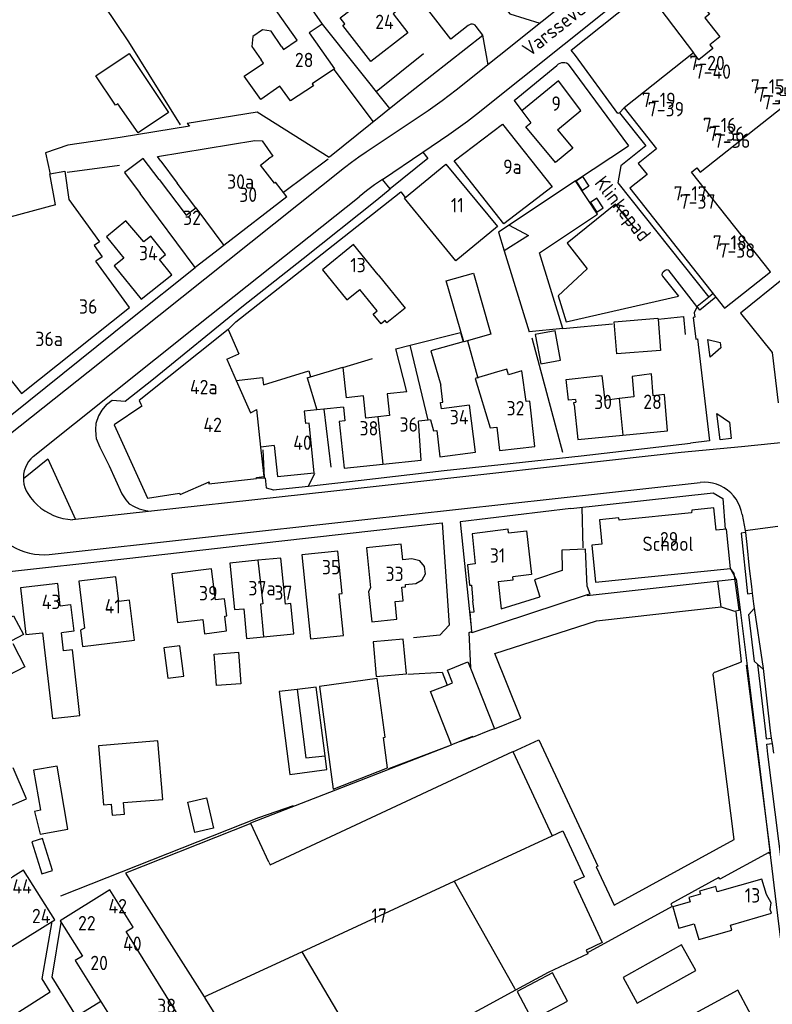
# Model space of a CAD drawing. Header units: metres. Extents: x 233874 to 239264, y 443832 to 448222.
# Tile 41 of 195: x 235598 to 235729, y 444793 to 444965. Entities that reach past the tile are written whole.
import ezdxf

# ---------------------------------------------------------------- set-up
doc = ezdxf.new("R2010")
doc.units = ezdxf.units.M
doc.header["$MEASUREMENT"] = 0
for name, color, linetype in [('BIJGEBOUW', 4, 'Continuous'), ('DAKRAND', 4, 'Continuous'), ('DAKRAND-BYG', 4, 'Continuous'), ('FUNKTIEAAND', 253, 'Continuous'), ('HEG', 253, 'Continuous'), ('HEK', 253, 'Continuous'), ('HOOFDGEBOUW', 4, 'Continuous'), ('HUISNUMMER', 253, 'Continuous'), ('KANTVERH', 253, 'Continuous'), ('KNTONVERHARD', 253, 'Continuous'), ('MUUR', 253, 'Continuous'), ('RASTER', 253, 'Continuous'), ('STRAATNAAM', 253, 'Continuous'), ('TUSSENMUUR', 253, 'Continuous')]:
    doc.layers.add(name, color=color, linetype=linetype)
doc.styles.get("Standard").update_dxf_attribs({"font": 'iso.shx'})

msp = doc.modelspace()

# ---------------------------------------------------------------- linework, layer by layer
at = {"layer": 'BIJGEBOUW'}
for p, q in [((235682, 444924.61), (235686.32, 444910.53)), ((235651.1, 444834.25), (235650.79, 444836.67))]:
    msp.add_line(p, q, dxfattribs=at)
for points in [[(235692.18, 444911.11), (235688.14, 444924.25), (235698.25, 444930.98), (235694.42, 444936.82), (235682.84, 444929.11)], [(235682.84, 444929.11), (235680.99, 444927.88), (235682, 444924.61)], [(235645.92, 444848.22), (235642.78, 444847.85), (235644.62, 444833.42)], [(235650.79, 444836.67), (235649.26, 444848.62), (235645.92, 444848.22)], [(235603.31, 444816.66), (235601.56, 444822.23), (235599.7, 444821.66), (235601.44, 444816.07), (235603.31, 444816.66)]]:
    msp.add_lwpolyline(points, dxfattribs=at)
at = {"layer": 'DAKRAND'}
for p, q in [((235653.9, 444904.31), (235654.46, 444899.02)), ((235685.78, 444898.39), (235685.06, 444903.72)), ((235653.98, 444897.4), (235650.59, 444897.05)), ((235650.59, 444897.05), (235649.35, 444896.92)), ((235641.92, 444890.68), (235639.62, 444890.4)), ((235689.64, 444798.92), (235683.94, 444795.83)), ((235683.94, 444795.83), (235658.74, 444782.15))]:
    msp.add_line(p, q, dxfattribs=at)
for points in [[(235654.23, 444964.16), (235653.44, 444965.18), (235657.22, 444968.12), (235654.82, 444971.2), (235658.29, 444973.89), (235663.79, 444966.82), (235662.62, 444965.91)], [(235643.17, 444960.21), (235641.4, 444962.88), (235639.88, 444963.12), (235638.19, 444961.97), (235638.03, 444960.23), (235639.67, 444957.89)], [(235642.93, 444953.32), (235639.6, 444950.97), (235636.7, 444955.07), (235640.08, 444957.31)], [(235691.27, 444945.7), (235693.92, 444942.51), (235690.89, 444940), (235685.72, 444946.23), (235686.64, 444946.93)], [(235622.17, 444940.24), (235621.59, 444941.03), (235638.54, 444943.86), (235639.83, 444943.78), (235641.68, 444941.1), (235640.94, 444940.64)], [(235621.88, 444937.06), (235619.11, 444940.7), (235615.86, 444938.29), (235618.61, 444934.58)], [(235603.85, 444932.64), (235602.88, 444938.02), (235605.48, 444938.49), (235606.16, 444933.59), (235611.48, 444926.18), (235610.57, 444925.53), (235611.95, 444923.6), (235610.89, 444922.84)], [(235660.01, 444920.45), (235664.71, 444914.64), (235661.54, 444912.08), (235661.23, 444912.47), (235660.55, 444911.92), (235659.18, 444913.61), (235659.87, 444914.16), (235656.85, 444917.9)], [(235665.61, 444908.17), (235674.36, 444910.37), (235674.81, 444908.76), (235669.19, 444907.18), (235670.92, 444901.22)], [(235665, 444900.07), (235663.08, 444907.53), (235665.61, 444908.17)], [(235648.24, 444902.66), (235653.89, 444904.38), (235653.9, 444904.31)], [(235635.32, 444902.03), (235639.89, 444902.53), (235640.06, 444901.26), (235647.93, 444903.71), (235648.24, 444902.66)], [(235685.06, 444903.72), (235682.73, 444903.01), (235682.42, 444904.02), (235680.21, 444903.35)], [(235649.35, 444896.92), (235647.13, 444896.68), (235647.36, 444894.53)], [(235682.72, 444875.51), (235685.87, 444875.86), (235686.72, 444868.24), (235683.47, 444867.83)], [(235696.43, 444866.15), (235696.11, 444872.63), (235692, 444872.46), (235692.1, 444868.92), (235687.23, 444867.32), (235688.16, 444864.33)], [(235664.77, 444866.49), (235666.57, 444866.68), (235667.68, 444867.28), (235668.25, 444868.34), (235668.11, 444869.62), (235667.28, 444870.64), (235665.9, 444870.99), (235664.32, 444870.82)], [(235680.91, 444867), (235681.48, 444862.23), (235688.16, 444864.33)], [(235647.48, 444864.27), (235648.22, 444857.03), (235653.97, 444857.61), (235653.24, 444864.85)], [(235696.43, 444866.15), (235696.87, 444864.83), (235696.42, 444864.68)], [(235676.33, 444858.3), (235676.04, 444861.68), (235676.75, 444861.76), (235676.54, 444863.67)], [(235696.42, 444864.68), (235676.35, 444858.06), (235676.33, 444858.3)], [(235604.68, 444862.76), (235606.45, 444862.99), (235607.02, 444858.39), (235604.89, 444858.09)], [(235594.47, 444859.99), (235596.55, 444861.06), (235598.24, 444857.76), (235596.15, 444856.7)], [(235601.6, 444858.09), (235603.29, 444843.13), (235608.09, 444843.67), (235606.8, 444855.13), (235605.24, 444854.96), (235604.89, 444858.09)], [(235596.42, 444856.19), (235598.49, 444852.15), (235595.6, 444850.66), (235593.52, 444854.71)], [(235719.08, 444812.93), (235718.81, 444813.86), (235716.01, 444813.05), (235716.16, 444812.54), (235714.16, 444811.96), (235714.37, 444811.22), (235711.32, 444810.34), (235712.4, 444806.61), (235715.08, 444807.39), (235715.88, 444804.64), (235721.61, 444806.3), (235721.37, 444807.15)]]:
    msp.add_lwpolyline(points, dxfattribs=at)
at = {"layer": 'DAKRAND-BYG'}
for p, q in [((235692.18, 444911.11), (235686.32, 444910.53)), ((235708.77, 444912.72), (235709.21, 444907.28)), ((235676.09, 444851.94), (235680.28, 444841.38)), ((235680.28, 444841.38), (235679.41, 444841.04)), ((235674.4, 444839.2), (235672.81, 444838.59)), ((235675.68, 444839.7), (235674.4, 444839.2)), ((235644.62, 444833.42), (235651.1, 444834.25))]:
    msp.add_line(p, q, dxfattribs=at)
for points in [[(235610.86, 444955.12), (235616.64, 444959), (235623.54, 444948.73), (235618.23, 444945.16), (235614.67, 444950.24), (235614.3, 444950), (235610.86, 444955.12)], [(235674.94, 444908.79), (235671.87, 444919.41), (235676.64, 444920.72), (235679.64, 444910.11), (235674.94, 444908.79)], [(235709.21, 444907.28), (235701.6, 444906.66), (235701.14, 444912.26), (235708.76, 444912.88), (235708.77, 444912.72)], [(235691.78, 444905.56), (235690.83, 444910.7), (235687.4, 444910.06), (235688.36, 444904.92), (235691.78, 444905.56)], [(235664.41, 444856.98), (235659.17, 444856.51), (235659.71, 444850.47), (235664.95, 444850.94), (235664.41, 444856.98)], [(235622.72, 444855.44), (235623.41, 444850.18), (235626.21, 444850.54), (235625.52, 444855.81), (235622.72, 444855.44)], [(235631.88, 444848.89), (235631.45, 444854.35), (235635.68, 444854.69), (235636.11, 444849.22), (235631.88, 444848.89)], [(235672.07, 444848.98), (235672.97, 444849.34), (235672.08, 444851.6), (235675.67, 444853.02), (235676.09, 444851.94)], [(235672.81, 444838.59), (235669.15, 444847.83), (235672.07, 444848.98)], [(235679.41, 444841.04), (235676.55, 444839.92), (235676.53, 444839.97), (235676.51, 444840.02), (235675.68, 444839.7)], [(235622.52, 444829.07), (235621.67, 444839.25), (235611.32, 444838.39), (235612.18, 444828.11), (235613.56, 444828.23), (235613.72, 444826.29), (235615.87, 444826.47), (235615.7, 444828.5), (235622.52, 444829.07)], [(235593.6, 444826.97), (235598.78, 444829.16), (235596.49, 444834.55)], [(235605.99, 444823.9), (235604.15, 444834.83), (235600.03, 444834.14), (235601.2, 444827.16), (235600.16, 444826.98), (235601.19, 444822.98), (235605.99, 444823.9)], [(235628.1, 444823.3), (235626.89, 444828.6), (235630.13, 444829.34), (235631.34, 444824.05), (235628.1, 444823.3)], [(235712.88, 444803.7), (235702.67, 444798.01), (235705.14, 444793.59), (235715.34, 444799.28), (235712.88, 444803.7)], [(235690.4, 444798.87), (235684.21, 444795.6), (235686.84, 444790.64), (235693.02, 444793.9), (235690.4, 444798.87)]]:
    msp.add_lwpolyline(points, dxfattribs=at)
at = {"layer": 'HEG'}
for p, q in [((235692.18, 444911.11), (235700.84, 444911.92)), ((235686.82, 444909.47), (235692.14, 444889.55)), ((235675.58, 444908.96), (235677.4, 444902.46)), ((235650.59, 444897.05), (235651.8, 444886.96)), ((235695.5, 444879.95), (235695.7, 444872.87)), ((235674.4, 444839.2), (235675.69, 444839.69)), ((235675.69, 444839.69), (235676.46, 444839.98)), ((235661.88, 444834.44), (235672.81, 444838.59)), ((235604.79, 444812.24), (235639.24, 444825.93))]:
    msp.add_line(p, q, dxfattribs=at)
msp.add_lwpolyline([(235599.51, 444986.48), (235616.53, 444961.02), (235625.54, 444946.56)], dxfattribs=at)
at = {"layer": 'HEK'}
msp.add_line((235659.7, 444952.4), (235667.94, 444958.98), dxfattribs=at)
at = {"layer": 'HOOFDGEBOUW'}
for p, q in [((235645.93, 444961.3), (235641.6, 444967.48)), ((235648.01, 444962.58), (235652.41, 444956.3)), ((235640.08, 444957.31), (235639.67, 444957.89)), ((235639.52, 444939.53), (235640.94, 444940.64)), ((235622.17, 444940.24), (235625.03, 444936.39)), ((235641.95, 444936.39), (235639.52, 444939.53)), ((235628.29, 444932.09), (235625.03, 444936.39)), ((235642.17, 444936.57), (235641.95, 444936.39)), ((235644.12, 444934.04), (235642.17, 444936.57)), ((235644.12, 444934.04), (235633.18, 444925.57)), ((235603.85, 444932.64), (235572.13, 444924.06)), ((235633.93, 444910.94), (235618.4, 444898.52)), ((235633.93, 444910.94), (235635.75, 444906.66)), ((235633.68, 444905.75), (235635.75, 444906.66)), ((235633.68, 444905.75), (235635.32, 444902.03)), ((235692.8, 444902.18), (235697.95, 444902.76)), ((235697.95, 444902.76), (235698.96, 444902.88)), ((235698.96, 444902.88), (235699.49, 444898.57)), ((235693.2, 444898.61), (235692.8, 444902.18)), ((235618.9, 444897.55), (235614.04, 444894.32)), ((235618.4, 444898.52), (235618.7, 444897.93)), ((235618.7, 444897.93), (235618.9, 444897.55)), ((235687.32, 444890.52), (235686.45, 444898.43)), ((235694.39, 444898.75), (235693.2, 444898.61)), ((235694.1, 444898.2), (235694.45, 444898.24)), ((235694.15, 444897.82), (235694.1, 444898.2)), ((235694.39, 444898.75), (235694.45, 444898.24)), ((235702.01, 444898.88), (235699.49, 444898.57)), ((235614.04, 444894.32), (235619.85, 444881.53)), ((235647.99, 444894.6), (235647.36, 444894.53)), ((235668.74, 444895.15), (235667.03, 444894.96)), ((235667.52, 444888.18), (235667.03, 444894.96)), ((235669.12, 444895.18), (235668.74, 444895.15)), ((235702.62, 444892.5), (235710.41, 444893.25)), ((235640.17, 444885.28), (235639.62, 444890.4)), ((235660.82, 444887.46), (235667.52, 444888.18)), ((235625.54, 444882.2), (235630.58, 444884.4)), ((235630.55, 444884.05), (235638.87, 444884.98)), ((235630.58, 444884.4), (235630.55, 444884.05)), ((235638.85, 444885.14), (235640.17, 444885.28)), ((235638.87, 444884.98), (235638.85, 444885.14)), ((235619.85, 444881.53), (235625.41, 444882.4)), ((235625.41, 444882.4), (235625.54, 444882.2)), ((235664.81, 444866.08), (235664.77, 444866.49)), ((235680.91, 444867), (235683.52, 444867.32)), ((235683.52, 444867.32), (235683.47, 444867.83)), ((235640.07, 444857.38), (235645.35, 444857.9)), ((235629.75, 444794.65), (235629.89, 444794.42)), ((235641.43, 444776.29), (235629.89, 444794.42))]:
    msp.add_line(p, q, dxfattribs=at)
for points in [[(235730.36, 444974.48), (235725.89, 444970.94), (235725.18, 444971.84), (235722.34, 444969.59), (235721.49, 444970.66), (235720.73, 444970.06), (235720.08, 444970.89), (235716.98, 444968.44), (235717.72, 444967.51), (235716.93, 444966.88), (235717.74, 444965.85), (235716.9, 444965.19), (235719.51, 444961.89), (235717.79, 444960.53), (235718.33, 444959.85), (235715.89, 444957.92), (235714.96, 444959.1), (235702.86, 444949.53), (235708.52, 444942.38), (235705.32, 444939.84), (235706.85, 444937.91), (235703.85, 444935.54), (235718.86, 444916.57)], [(235646.29, 444969.9), (235650.3, 444964.09), (235648.01, 444962.58)], [(235662.62, 444965.91), (235665.17, 444962.62), (235658.73, 444957.61), (235653.86, 444963.88), (235654.23, 444964.16)], [(235643.17, 444960.21), (235643.52, 444959.71), (235645.93, 444961.3)], [(235652.41, 444956.3), (235648.53, 444953.73), (235648.77, 444953.39), (235644.75, 444950.73), (235642.93, 444953.32)], [(235691.27, 444945.7), (235695.33, 444949.05), (235691.41, 444954.22), (235685.08, 444948.98), (235686.64, 444946.93)], [(235718.86, 444916.57), (235720.37, 444914.66), (235728.34, 444920.96), (235714.58, 444938.35), (235715.5, 444939.08), (235716.1, 444938.32), (235730.49, 444949.7), (235729.83, 444950.55), (235730.67, 444951.22), (235744.4, 444933.85)], [(235690.31, 444935.76), (235681.89, 444929.33), (235673.26, 444940.28), (235681.68, 444946.71), (235690.31, 444935.76)], [(235680.79, 444928.85), (235673.55, 444922.9), (235664.6, 444933.78), (235671.84, 444939.74), (235680.79, 444928.85)], [(235621.88, 444937.06), (235626.62, 444930.82), (235628.29, 444932.09)], [(235633.18, 444925.57), (235628.16, 444921.69), (235618.61, 444934.58)], [(235624.07, 444920.46), (235621.93, 444923.13), (235623, 444923.98), (235620.45, 444927.16), (235619.25, 444926.19), (235616.1, 444929.84), (235612.74, 444927.06), (235615.72, 444923.36), (235614.06, 444922.02), (235618.75, 444916.18), (235624.07, 444920.46)], [(235660.01, 444920.45), (235655.76, 444925.71), (235650.32, 444921.32), (235654.57, 444916.06), (235656.85, 444917.9)], [(235577.01, 444918.13), (235580.84, 444921.24), (235597.91, 444899.78), (235616.72, 444914.73), (235610.89, 444922.84)], [(235730.63, 444919.79), (235723.12, 444913.74), (235728.63, 444906.9), (235729.68, 444898.17)], [(235680.21, 444903.35), (235676.94, 444902.36), (235679.54, 444893.8), (235680.69, 444893.93), (235681.14, 444889.85), (235687.32, 444890.52)], [(235710.41, 444893.25), (235709.89, 444899.58), (235707.94, 444899.34), (235707.63, 444903.17), (235704.28, 444902.75), (235704.57, 444899.21), (235702.01, 444898.88)], [(235676.96, 444889.52), (235675.93, 444897.72), (235671.04, 444897.1), (235670.9, 444898.22), (235671.29, 444898.27), (235670.92, 444901.22)], [(235659.95, 444895.69), (235657.87, 444895.47), (235657.46, 444899.34), (235654.46, 444899.02)], [(235665, 444900.07), (235661.6, 444899.71), (235662, 444895.91), (235659.95, 444895.69)], [(235653.98, 444897.4), (235654.23, 444895.02), (235653.24, 444894.91), (235654.11, 444886.75), (235660.82, 444887.46)], [(235686.45, 444898.43), (235686.45, 444898.46), (235685.78, 444898.39)], [(235694.15, 444897.82), (235694.83, 444891.75), (235702.62, 444892.5)], [(235641.92, 444890.68), (235642.49, 444885.3), (235648.89, 444885.97), (235647.99, 444894.6)], [(235669.12, 444895.18), (235669.65, 444893.25), (235670.22, 444893.32), (235670.79, 444888.75), (235676.96, 444889.52)], [(235721.39, 444869.28), (235720.71, 444876.16), (235718.88, 444875.97), (235718.49, 444879.86), (235714.66, 444879.47), (235714.6, 444878.98), (235701.98, 444877.72), (235701.93, 444878.12), (235698.55, 444877.78), (235698.97, 444873.52), (235697.22, 444873.35), (235697.86, 444866.93), (235721.39, 444869.28)], [(235682.72, 444875.51), (235682.66, 444876.11), (235676.39, 444875.35), (235676.91, 444870.08)], [(235664.32, 444870.82), (235664.03, 444873.52), (235657.99, 444872.89), (235658.72, 444865.9), (235658.37, 444865.28), (235658.92, 444859.98), (235663.3, 444860.44), (235662.98, 444863.51), (235664.41, 444863.65), (235664.16, 444866.01), (235664.81, 444866.08)], [(235653.24, 444864.85), (235653.75, 444864.9), (235653, 444872.28), (235646.74, 444871.64), (235647.48, 444864.27)], [(235639.08, 444870.71), (235634.21, 444870.23), (235635.01, 444862.13), (235636.63, 444862.28), (235637.13, 444857.1), (235640.07, 444857.38)], [(235645.35, 444857.9), (235644.83, 444863.19), (235643.88, 444863.09), (235643.1, 444871.1), (235639.08, 444870.71)], [(235676.91, 444870.08), (235675.61, 444869.92), (235675.96, 444866.35), (235676.28, 444866.39), (235676.54, 444863.67)], [(235633.65, 444861.01), (235633.29, 444864.02), (235631.69, 444863.83), (235631.03, 444869.2), (235624.07, 444868.35), (235625.11, 444859.88), (235629.48, 444860.42), (235629.79, 444857.93), (235633.63, 444858.4), (235633.32, 444860.97), (235633.65, 444861.01)], [(235604.68, 444862.76), (235604.23, 444866.67), (235597.74, 444865.93), (235598.68, 444857.76), (235601.6, 444858.09)], [(235617.59, 444856.78), (235616.75, 444863.75), (235614.86, 444863.52), (235614.34, 444867.84), (235607.93, 444867.08), (235608.91, 444858.87), (235608.2, 444858.52), (235608.54, 444855.69), (235617.59, 444856.78)], [(235661.66, 444834.54), (235660.95, 444839.84), (235661.25, 444839.9), (235659.87, 444850.1), (235649.82, 444848.74), (235651.18, 444838.15), (235651.19, 444838.15), (235652.19, 444830.85), (235661.66, 444834.54)], [(235640.99, 444818.15), (235641.23, 444817.65), (235683.49, 444837.38), (235690.33, 444822.72)], [(235640.99, 444818.15), (235637.88, 444824.85), (235616.03, 444816.22), (235629.75, 444794.65)], [(235690.33, 444822.72), (235692.17, 444823.58), (235695.89, 444815.58), (235694.08, 444814.73), (235699.07, 444804.11), (235696.23, 444802.78), (235696.53, 444802.16), (235689.64, 444798.92)], [(235603.7, 444808.09), (235598.27, 444816.76), (235586.05, 444809.12), (235585.26, 444810.39), (235578.76, 444806.32), (235584.19, 444797.66), (235590.3, 444801.49), (235591.09, 444800.22), (235603.7, 444808.09)], [(235721.37, 444807.15), (235728.51, 444809.22), (235728.31, 444809.9), (235728.47, 444811.04), (235727.65, 444812.47), (235726.86, 444815.18), (235719.08, 444812.93)], [(235631.43, 444784.43), (235627.34, 444790.9), (235626.07, 444790.1), (235616.12, 444806.04), (235617.39, 444806.83), (235613.31, 444813.32), (235604.67, 444807.88), (235608.52, 444801.77), (235607.25, 444800.97), (235617.69, 444784.3), (235618.96, 444785.1), (235622.8, 444778.97), (235631.43, 444784.43)], [(235726.52, 444788.65), (235722.66, 444795.8), (235711.78, 444789.93), (235715.64, 444782.78), (235726.52, 444788.65)]]:
    msp.add_lwpolyline(points, dxfattribs=at)
at = {"layer": 'KANTVERH'}
for p, q in [((235683.74, 444950.79), (235691.14, 444956.91)), ((235693.13, 444957.16), (235703.61, 444942.89)), ((235683.74, 444950.79), (235685.08, 444948.98)), ((235668.73, 444949.01), (235657.95, 444941.78)), ((235702.07, 444948.66), (235706.63, 444942.89)), ((235667.83, 444941.8), (235672.36, 444944.86)), ((235694.42, 444936.82), (235703.61, 444942.89)), ((235706.63, 444942.89), (235702.29, 444939.45)), ((235643.54, 444934.82), (235651.31, 444940.63)), ((235660.76, 444937.06), (235667.83, 444941.8)), ((235668.7, 444940.69), (235662.1, 444935.41)), ((235667.83, 444941.8), (235668.7, 444940.69)), ((235654.17, 444939.05), (235609.51, 444903.48)), ((235662.1, 444935.41), (235660.76, 444937.06)), ((235628.46, 444911.58), (235656.7, 444934.05)), ((235635.22, 444912.23), (235646.47, 444921.08)), ((235717.6, 444916.57), (235715.57, 444914.92)), ((235718.37, 444917.2), (235717.6, 444916.57)), ((235599.94, 444888.78), (235628.46, 444911.58)), ((235633.93, 444910.94), (235635.22, 444912.23)), ((235609.51, 444903.48), (235569.35, 444871.58)), ((235695.4, 444888.89), (235714.4, 444891.1)), ((235712.81, 444889.47), (235656.57, 444883.22)), ((235723.3, 444890.5), (235712.81, 444889.47)), ((235598.24, 444884.95), (235602.49, 444888.41)), ((235602.49, 444888.41), (235607.34, 444877.79)), ((235657.19, 444877.77), (235716.08, 444884.28)), ((235656.57, 444883.22), (235606.82, 444877.76)), ((235723.41, 444878.66), (235723.94, 444875.91)), ((235602.71, 444871.74), (235657.19, 444877.77)), ((235723.94, 444875.91), (235729.64, 444876.65)), ((235723.94, 444875.91), (235723.98, 444875.55)), ((235722.39, 444867.45), (235723.05, 444862.11)), ((235726.07, 444852.64), (235727.49, 444840.81)), ((235675.68, 444839.7), (235675.69, 444839.69)), ((235728.5, 444839.72), (235728.64, 444838.79)), ((235651.6, 444830.32), (235672.81, 444838.58)), ((235728.64, 444838.79), (235728.9, 444837.14)), ((235731.73, 444806.61), (235727.88, 444836.96)), ((235637.86, 444824.96), (235651.6, 444830.32))]:
    msp.add_line(p, q, dxfattribs=at)
for points in [[(235732.82, 445000), (235710.77, 444982.32), (235673.6, 444952.58)], [(235677.15, 444948.44), (235715.48, 444979.07), (235741.62, 445000)], [(235675.7, 444963.86), (235672.66, 444961.52), (235660.79, 444976.9), (235663.01, 444978.63)], [(235702.86, 444949.53), (235702.07, 444948.66), (235701.76, 444948.54), (235694.4, 444958.63), (235693.65, 444959.56), (235706.71, 444970), (235714.96, 444959.1)], [(235681.86, 444967.36), (235682.98, 444965.92), (235688.19, 444964.25)], [(235677.11, 444963.72), (235676.92, 444963.91), (235676.69, 444964.04), (235676.44, 444964.1), (235676.17, 444964.09), (235675.92, 444964.01), (235675.7, 444963.86)], [(235679.18, 444957.04), (235678.24, 444962.2), (235677.11, 444963.72)], [(235651.55, 444940.97), (235663.47, 444950.59), (235678.25, 444962.19)], [(235693.13, 444957.16), (235692.85, 444957.29), (235692.55, 444957.37), (235692.24, 444957.39), (235691.94, 444957.35), (235691.64, 444957.26), (235691.38, 444957.11), (235691.14, 444956.91)], [(235673.6, 444952.58), (235671.18, 444950.77), (235668.73, 444949.01)], [(235651.47, 444940.89), (235638.95, 444948.78), (235626.78, 444946.8), (235627.19, 444946.32), (235615.11, 444944.36), (235606, 444943), (235602.07, 444941.7), (235602.93, 444937.96)], [(235672.36, 444944.86), (235673.98, 444946.03), (235675.58, 444947.22), (235677.15, 444948.44)], [(235657.95, 444941.78), (235656.66, 444940.91), (235655.4, 444940), (235654.17, 444939.05)], [(235702.29, 444939.45), (235701.76, 444936.48), (235717.6, 444916.57)], [(235660.76, 444937.06), (235659.38, 444936.1), (235658.02, 444935.09), (235656.7, 444934.05)], [(235695.61, 444935.14), (235694.52, 444936.8), (235695.62, 444937.54), (235696.73, 444935.9), (235695.61, 444935.14)], [(235520.89, 444935.41), (235528.27, 444921.06), (235532.34, 444914.1), (235538.53, 444904.7), (235543.64, 444896.58), (235548.69, 444889.12), (235556.25, 444877.45), (235560.36, 444875.93), (235570.84, 444878.35), (235575.18, 444879.33), (235577, 444880.78), (235593.23, 444893.73), (235616.93, 444912.76), (235628.16, 444921.69)], [(235636.31, 444914.84), (235646.96, 444923.27), (235659.8, 444933.51), (235662.1, 444935.41)], [(235646.47, 444921.08), (235663.99, 444934.88), (235664.75, 444933.91)], [(235697.02, 444933.01), (235698.1, 444931.35), (235699.22, 444932.1), (235698.12, 444933.78), (235697.02, 444933.01)], [(235704.71, 444928.54), (235701.35, 444932.74), (235692.97, 444925.98), (235696.45, 444921.51), (235691.36, 444916.77), (235692.76, 444912.23), (235712.34, 444916.71)], [(235715.57, 444914.92), (235715.55, 444914.95), (235710.7, 444921.11), (235710.51, 444921.28), (235710.24, 444921.31), (235709.99, 444921.19), (235709.65, 444920.93), (235709.48, 444920.74), (235709.44, 444920.45), (235709.56, 444920.21), (235712.34, 444916.71)], [(235718.86, 444916.57), (235716.07, 444914.3), (235715.57, 444914.92)], [(235612.75, 444897.85), (235613.7, 444898.6), (235615.97, 444898.45), (235620.92, 444902.3), (235636.31, 444914.84)], [(235715.57, 444914.92), (235715.08, 444913.8), (235715.19, 444913.06), (235714.9, 444913.02), (235715.34, 444909.23), (235715.64, 444909.29), (235717.72, 444891.51), (235714.4, 444891.1)], [(235717.47, 444909.17), (235719.6, 444908.63), (235719.69, 444907.72), (235717.85, 444906.12), (235717.47, 444909.17)], [(235612.75, 444897.85), (235611.88, 444896.84), (235611.33, 444895.85), (235610.89, 444894.52), (235610.81, 444893.47), (235610.85, 444892.51), (235610.95, 444891.93), (235611.57, 444890.44), (235613.16, 444887.18), (235615.39, 444882.28), (235616.06, 444881.26), (235616.68, 444880.57), (235617.54, 444880.07), (235618.42, 444879.69), (235619.55, 444879.37), (235620.34, 444879.25)], [(235721.52, 444891.94), (235719.57, 444891.69), (235719.01, 444896.31), (235721.22, 444894.77), (235721.52, 444891.94)], [(235731.3, 444896.14), (235731.86, 444891.33), (235723.3, 444890.5)], [(235641.73, 444882.99), (235647.88, 444883.6), (235657.08, 444884.67), (235671.52, 444886.33), (235681.4, 444887.39), (235695.4, 444888.89)], [(235599.94, 444888.78), (235599.52, 444888.36), (235599.15, 444887.9), (235598.84, 444887.4), (235598.59, 444886.86), (235598.41, 444886.3), (235598.29, 444885.72), (235598.24, 444885.13), (235598.26, 444884.54), (235598.34, 444883.96), (235598.5, 444883.39), (235598.72, 444882.84), (235599, 444882.32)], [(235723.41, 444878.66), (235723.26, 444879.37), (235723.03, 444880.06), (235722.73, 444880.72), (235722.36, 444881.34), (235721.92, 444881.92), (235721.42, 444882.45), (235720.87, 444882.93), (235720.27, 444883.34), (235719.63, 444883.68), (235718.95, 444883.95), (235718.25, 444884.15), (235717.53, 444884.27), (235716.81, 444884.31), (235716.08, 444884.28)], [(235599, 444882.32), (235599.49, 444881.63), (235600.05, 444880.97), (235600.65, 444880.37), (235601.3, 444879.82), (235602, 444879.33), (235602.74, 444878.9), (235603.51, 444878.53), (235604.31, 444878.24), (235605.14, 444878.01), (235605.98, 444877.85), (235606.82, 444877.76)], [(235693.59, 444879.74), (235718.36, 444882.45), (235720.08, 444881.45), (235720.46, 444876.13)], [(235693.59, 444879.74), (235674.34, 444877.39), (235676.15, 444859.51)], [(235559.36, 444831.41), (235552.2, 444842.97), (235552.89, 444847.33), (235570.93, 444861.23), (235572.16, 444862.03), (235573.71, 444862.93), (235575.08, 444863.71), (235576.15, 444864.24), (235577.67, 444864.83), (235579.09, 444865.5), (235580.19, 444865.83), (235581.81, 444866.26), (235594.24, 444868.61), (235616.29, 444871.01), (235642.75, 444874.05), (235671.18, 444877.23), (235672.42, 444859.43), (235670.76, 444857.67), (235666.2, 444857.21)], [(235723.98, 444875.55), (235723.24, 444875.46), (235724.37, 444864.86), (235725.19, 444864.96)], [(235723.98, 444875.55), (235724.21, 444873.49), (235724.65, 444869.28), (235725.04, 444866.17), (235725.19, 444864.96)], [(235595.49, 444873.69), (235596.19, 444873.22), (235596.93, 444872.8), (235597.71, 444872.45), (235598.51, 444872.16), (235599.33, 444871.93), (235600.17, 444871.78), (235601.01, 444871.7), (235601.86, 444871.68), (235602.71, 444871.74)], [(235696.42, 444864.68), (235696.45, 444864.56), (235721.5, 444867.35), (235722.39, 444867.45), (235721.39, 444869.28)], [(235680.28, 444841.38), (235684.86, 444843.2), (235680.37, 444854.5), (235698.03, 444860.16), (235719.75, 444862.62), (235719.2, 444867.07)], [(235725.19, 444864.96), (235725.41, 444863.11), (235727.06, 444851.86), (235728.3, 444841.03), (235728.5, 444839.72)], [(235718.82, 444851.3), (235723.32, 444853.03), (235722.35, 444861.73)], [(235719.78, 444862.62), (235722.09, 444861.84), (235723.05, 444862.11), (235724.22, 444852.82), (235725.66, 444840.92)], [(235727.08, 444851.72), (235725.56, 444853.1), (235724.58, 444861.26), (235725.52, 444862.32)], [(235676.09, 444851.94), (235676.18, 444851.98), (235675.88, 444858.15), (235675.97, 444858.18), (235676.33, 444858.3)], [(235665.18, 444850.9), (235671.2, 444851.21), (235672.07, 444848.98)], [(235718.42, 444850.5), (235718.37, 444850.7), (235718.39, 444850.9), (235718.48, 444851.08), (235718.63, 444851.22), (235718.82, 444851.3)], [(235683.5, 444837.36), (235688.01, 444839.43), (235698.27, 444817.43), (235698, 444817.3), (235701.13, 444810.65), (235722.05, 444822.05), (235718.42, 444850.5)], [(235725.66, 444840.92), (235726.18, 444836.74), (235729.77, 444807.37), (235732.24, 444787.89), (235732.24, 444787.44), (235732.08, 444787.13), (235706.36, 444773.05), (235673.93, 444755.01), (235659.11, 444781.53), (235663.1, 444783.85)], [(235727.49, 444840.81), (235727.62, 444839.61), (235728.5, 444839.72)], [(235727.88, 444836.96), (235727.69, 444838.66), (235728.64, 444838.79)], [(235590.69, 444781.89), (235595.05, 444784.6), (235592.4, 444788.84), (235602.93, 444795.51), (235601.5, 444797.8), (235603.24, 444807.81)], [(235611.73, 444793.83), (235607.49, 444791.22), (235603.23, 444798.12), (235604.83, 444807.64)]]:
    msp.add_lwpolyline(points, dxfattribs=at)
at = {"layer": 'KNTONVERHARD'}
for p, q in [((235650.3, 444964.09), (235661.99, 444949.39)), ((235652.29, 444956.21), (235659.15, 444947.1))]:
    msp.add_line(p, q, dxfattribs=at)
at = {"layer": 'MUUR'}
for p, q in [((235653.9, 444904.31), (235659.07, 444905.86)), ((235647.88, 444883.6), (235649.02, 444885.89))]:
    msp.add_line(p, q, dxfattribs=at)
for points in [[(235638.87, 444885.01), (235640.26, 444885.1), (235639.99, 444889.94)], [(235640.34, 444885.07), (235640.51, 444883.35), (235641.79, 444882.97)], [(235728.1, 444819.58), (235728.2, 444819.66), (235728.09, 444819.83), (235719.51, 444815.16), (235719.35, 444815.45), (235710.98, 444810.89), (235711.24, 444810.42), (235696.87, 444802.59), (235696.43, 444802.35)]]:
    msp.add_lwpolyline(points, dxfattribs=at)
at = {"layer": 'RASTER'}
for p, q in [((235605.88, 444938.33), (235615.01, 444939.53)), ((235724.09, 444852.44), (235728.32, 444819.78)), ((235639.24, 444825.93), (235645.3, 444828.02))]:
    msp.add_line(p, q, dxfattribs=at)
for points in [[(235708.77, 444912.72), (235713.18, 444913.2), (235713.5, 444910.03)], [(235722.88, 444862.1), (235722.04, 444868.39), (235721.39, 444869.28)]]:
    msp.add_lwpolyline(points, dxfattribs=at)
at = {"layer": 'TUSSENMUUR'}
for p, q in [((235628.29, 444932.09), (235633.18, 444925.57)), ((235682.84, 444929.11), (235686.24, 444927.3)), ((235686.24, 444927.3), (235682, 444924.61)), ((235668.74, 444895.15), (235665.61, 444908.17)), ((235647.64, 444902.47), (235648.24, 444902.66)), ((235635.32, 444902.03), (235637.79, 444896.41)), ((235647.64, 444902.47), (235649.35, 444896.92)), ((235702.01, 444898.88), (235702.62, 444892.5)), ((235637.79, 444896.41), (235638.92, 444896.97)), ((235639.62, 444890.4), (235638.92, 444896.97)), ((235659.95, 444895.69), (235660.82, 444887.46)), ((235673.28, 444814.79), (235690.34, 444822.69)), ((235690.34, 444822.69), (235690.33, 444822.72)), ((235646.76, 444802.52), (235673.28, 444814.79)), ((235673.28, 444814.79), (235683.76, 444796.16)), ((235629.75, 444794.65), (235646.76, 444802.52)), ((235646.76, 444802.52), (235657.7, 444783.93)), ((235683.76, 444796.16), (235683.94, 444795.83))]:
    msp.add_line(p, q, dxfattribs=at)
for points in [[(235639.08, 444870.71), (235639.97, 444863.11), (235639.55, 444863.08), (235640.07, 444857.38)], [(235645.92, 444848.22), (235647.44, 444836.28), (235650.79, 444836.67)]]:
    msp.add_lwpolyline(points, dxfattribs=at)

# ---------------------------------------------------------------- texts
at = {"layer": 'FUNKTIEAAND'}
msp.add_text('School', height=2.5, dxfattribs=at).set_placement((235706.07, 444872.34))
at = {"layer": 'HUISNUMMER'}
for s, p in [('24', (235659.52, 444963.25)), ('28', (235645.53, 444956.62)), ('7-20', (235714.22, 444956.09)), ('7-40', (235715.15, 444954.59)), ('7-15', (235724.94, 444952.02)), ('7-35', (235725.86, 444950.59)), ('9', (235690.2, 444949.02)), ('7-19', (235705.96, 444949.67)), ('7-39', (235706.98, 444948.05)), ('7-55', (235726.94, 444949.24)), ('7-16', (235716.58, 444945.29)), ('7-36', (235717.52, 444943.78)), ('7-56', (235718.48, 444942.56)), ('9a', (235681.79, 444938.02)), ('30a', (235633.72, 444935.44)), ('30', (235635.83, 444933.14)), ('7-17', (235711.48, 444933.38)), ('11', (235672.69, 444931.32)), ('7-37', (235712.53, 444931.95)), ('32', (235626.06, 444929.13)), ('7-18', (235718.3, 444924.82)), ('34', (235618.37, 444922.98)), ('7-38', (235719.29, 444923.42)), ('13', (235655.17, 444920.89)), ('36', (235607.93, 444913.67)), ('36a', (235600.33, 444908.03)), ('42a', (235627.25, 444899.64)), ('30', (235697.65, 444897.05)), ('28', (235706.2, 444897.07)), ('32', (235682.39, 444895.95)), ('36', (235663.75, 444893.12)), ('34', (235672.5, 444894.4)), ('42', (235629.6, 444893.05)), ('38', (235656.78, 444892.45)), ('40', (235645.24, 444889.95)), ('29', (235709.1, 444873.14)), ('31', (235679.47, 444870.31)), ('35', (235650.24, 444868.27)), ('33', (235661.31, 444867.1)), ('37a', (235637.43, 444864.59)), ('39', (235628.83, 444863.73)), ('37', (235641.95, 444863.82)), ('43', (235601.45, 444862.22)), ('41', (235612.4, 444861.45)), ('44', (235596.33, 444812.65)), ('13', (235723.87, 444811.09)), ('42', (235613.06, 444809.21)), ('24', (235599.74, 444807.5)), ('17', (235658.87, 444807.56)), ('22', (235607.76, 444806.25)), ('40', (235615.61, 444802.67)), ('20', (235609.9, 444799.32)), ('38', (235621.55, 444791.84))]:
    msp.add_text(s, height=2.5, dxfattribs=at).set_placement(p)
at = {"layer": 'STRAATNAAM'}
for s, rotation, p in [('Varsseveldseweg', 38.624, (235686.41, 444958.31)), ('Klinkepad', 308.302, (235697.57, 444936.39))]:
    msp.add_text(s, height=2.5, rotation=rotation, dxfattribs=at).set_placement(p)

doc.saveas('drawing.dxf')
